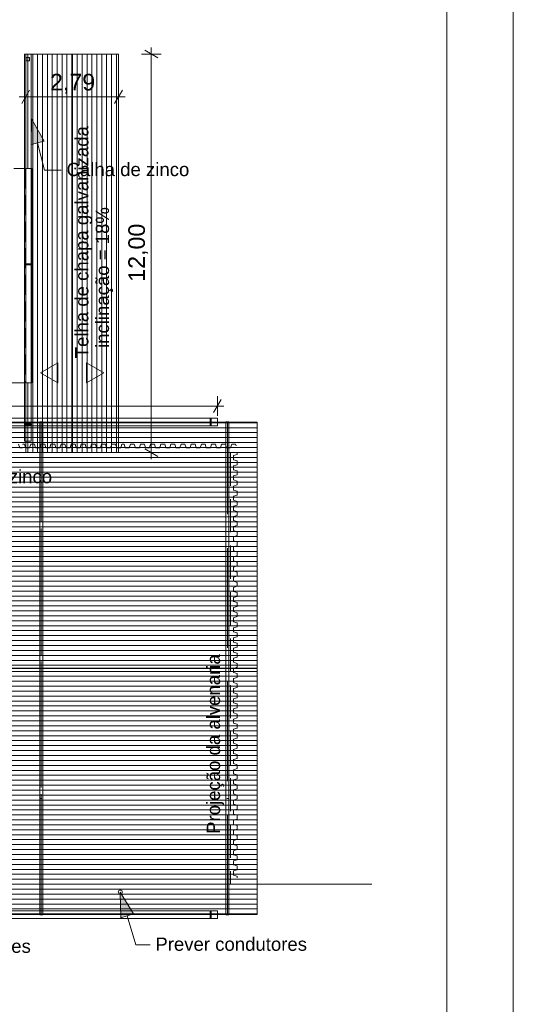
# Model space of a CAD drawing. Header units: millimetres. Extents: x 0 to 1917, y 0 to 847.
# Tile 116 of 230: x 1027 to 1101, y 294 to 442. Entities that reach past the tile are written whole.
import ezdxf
from ezdxf.xclip import XClip

# ---------------------------------------------------------------- set-up
doc = ezdxf.new("R2010")
doc.units = ezdxf.units.MM
doc.header["$MEASUREMENT"] = 0
doc.header["$XCLIPFRAME"] = 0
for name, pattern in [('Linha de eixo - Traço e ponto', [20, 15, -2.5, 0, -2.5]), ('Linha Tracejada 3_1', [4, 3, -1]), ('Linha Tracejada 5_2', [7, 5, -2])]:
    doc.linetypes.add(name, pattern=pattern)
for name, color, linetype in [('Cobertura.ARQ', 7, 'Continuous'), ('Cota.2D', 7, 'Continuous'), ('Eletrodoméstico & Mobiliário.ARQ', 7, 'Continuous'), ('Interior - Mobiliário', 7, 'Continuous'), ('Linha & Trama.2D', 7, 'Continuous'), ('Rótulo.2D', 7, 'Continuous'), ('Texto.2D', 7, 'Continuous')]:
    doc.layers.add(name, color=color, linetype=linetype)
doc.styles.add('GENERATED_STYLE_1', font='arial.ttf')

# ---------------------------------------------------------------- blocks, each defined once
blk = doc.blocks.new('Desenho_9_9', base_point=(50.55, 294.2))
at = {"layer": 'Cobertura.ARQ', "linetype": 'Continuous', "lineweight": 0}
h = blk.add_hatch(dxfattribs=at)
h.set_pattern_fill('MADEIRA_2_0009', color=253, style=0, pattern_type=2)
h.set_pattern_definition([(270, (1028.9817, 406.5659), (0.737308, 0), [])])
h.paths.add_polyline_path([(1034.92, 376.57), (1034.92, 436.57), (1027.93, 436.57), (1027.93, 419.33), (1028.83, 419.33), (1028.83, 387.07), (1027.93, 387.07), (1027.93, 376.57)])
h = blk.add_hatch(dxfattribs=at)
h.set_pattern_fill('MADEIRA_2_0009', color=253, style=0, pattern_type=2)
h.set_pattern_definition([(90, (1040.8506, 406.5659), (-0.737308, 0), [])])
h.paths.add_polyline_path([(1034.92, 436.57), (1034.92, 376.57), (1041.9, 376.57), (1041.9, 436.57)])
h = blk.add_hatch(dxfattribs=at)
h.set_pattern_fill('MADEIRA_2_0009', color=253, style=0, pattern_type=2)
h.set_pattern_definition([(180, (997.50056, 376.58886), (0, 0.745241), [])])
h.paths.add_polyline_path([(937.78, 344.09), (1062.78, 344.09), (1062.78, 381.16), (937.78, 381.16)])
h = blk.add_hatch(dxfattribs=at)
h.set_pattern_fill('MADEIRA_2_0009', color=253, style=0, pattern_type=2)
h.set_pattern_definition([(0, (997.50056, 311.58886), (0, 0.745241), [])])
h.paths.add_polyline_path([(937.78, 307.01), (1062.78, 307.01), (1062.78, 344.09), (937.78, 344.09)])
at = {"layer": 'Rótulo.2D', "linetype": 'Continuous', "lineweight": 0}
for points in [[(1028.79, 426.83), (1028.75, 422.96), (1030.69, 423.46)], [(1042.17, 310.41), (1042.26, 306.55), (1044.18, 307.11)]]:
    blk.add_hatch(color=161, dxfattribs=at).paths.add_polyline_path(points)
at = {"layer": 'Cobertura.ARQ', "color": 233, "linetype": 'Continuous', "lineweight": 0, "flags": 128}
for points in [[(1027.93, 436.57), (1034.92, 436.57)], [(1027.93, 419.33), (1027.93, 436.57)], [(1034.92, 436.57), (1041.9, 436.57)], [(1034.92, 376.57), (1034.92, 436.57)], [(1034.92, 436.57), (1034.92, 376.57)], [(1041.9, 436.57), (1041.9, 376.57)], [(1028.83, 419.33), (1027.93, 419.33)], [(1028.83, 387.07), (1028.83, 419.33)], [(1027.93, 387.07), (1028.83, 387.07)], [(1027.93, 376.57), (1027.93, 387.07)], [(937.78, 381.16), (1062.78, 381.16)], [(1062.78, 381.16), (1062.78, 344.09)], [(1034.92, 376.57), (1027.93, 376.57)], [(1041.9, 376.57), (1034.92, 376.57)], [(937.78, 344.09), (1062.78, 344.09)], [(1062.78, 344.09), (937.78, 344.09)], [(1062.78, 344.09), (1062.78, 307.01)], [(1062.78, 307.01), (937.78, 307.01)]]:
    blk.add_lwpolyline(points, dxfattribs=at)
at = {"layer": 'Cota.2D', "color": 7, "linetype": 'Continuous', "lineweight": 0}
for p, q in [((1046.84, 436.57), (1046.84, 437.54)), ((1048.34, 436.57), (1045.34, 436.57)), ((1047.84, 435.99), (1045.84, 437.14)), ((1046.84, 376.57), (1046.84, 436.57)), ((1027.93, 428.63), (1027.93, 431.63)), ((1041.9, 428.63), (1041.9, 431.63)), ((1026.95, 430.13), (1027.93, 430.13)), ((1028.51, 431.13), (1027.35, 429.13)), ((1027.93, 430.13), (1041.9, 430.13)), ((1041.32, 429.13), (1042.48, 431.13)), ((1041.9, 430.13), (1042.88, 430.13)), ((1056.2, 382.58), (1057.35, 384.58)), ((1056.78, 382.08), (1056.78, 385.08)), ((937.78, 383.58), (1056.78, 383.58)), ((1056.78, 383.58), (1057.75, 383.58)), ((1048.34, 376.57), (1045.34, 376.57)), ((1045.84, 377.14), (1047.84, 375.99)), ((1046.84, 375.59), (1046.84, 376.57))]:
    blk.add_line(p, q, dxfattribs=at)
at = {"layer": 'Eletrodoméstico & Mobiliário.ARQ', "color": 134, "linetype": 'Continuous', "lineweight": 0}
for p, q in [((1030.5, 381.2), (1030.05, 381.2)), ((1030.05, 381.2), (1030.05, 306.99)), ((1030.5, 306.99), (1030.5, 381.2)), ((1058.53, 381.2), (1058.08, 381.2)), ((1058.08, 381.2), (1058.08, 306.99)), ((1058.53, 306.99), (1058.53, 381.2)), ((1030.05, 306.99), (1030.5, 306.99)), ((1058.08, 306.99), (1058.53, 306.99))]:
    blk.add_line(p, q, dxfattribs=at)
at = {"layer": 'Eletrodoméstico & Mobiliário.ARQ', "color": 8, "linetype": 'Linha de eixo - Traço e ponto', "lineweight": 0}
for p, q in [((1030.28, 306.99), (1030.28, 381.2)), ((1058.3, 306.99), (1058.3, 381.2))]:
    blk.add_line(p, q, dxfattribs=at)
at = {"layer": 'Interior - Mobiliário', "color": 102, "linetype": 'Continuous', "lineweight": 0}
for p, q in [((1028.77, 436.57), (1027.77, 436.57)), ((1027.77, 436.57), (1027.77, 378.31)), ((1028.52, 436.07), (1028.02, 436.07)), ((1028.02, 436.07), (1028.02, 435.57)), ((1028.52, 435.57), (1028.52, 436.07)), ((1028.77, 378.31), (1028.77, 436.57)), ((1028.02, 435.57), (1028.52, 435.57)), ((1028.78, 404.98), (1027.76, 404.98)), ((1027.76, 404.98), (1027.76, 404.83)), ((1027.76, 404.83), (1028.78, 404.83)), ((1028.78, 404.83), (1028.78, 404.98)), ((1056.78, 381.74), (937.78, 381.74)), ((1055.85, 381.75), (1055.7, 381.75)), ((1055.7, 381.75), (1055.7, 380.58)), ((1055.85, 380.58), (1055.85, 381.75)), ((1056.78, 380.59), (1056.78, 381.74)), ((937.78, 380.59), (1056.78, 380.59)), ((1028.78, 380.89), (1027.76, 380.89)), ((1027.76, 380.89), (1027.76, 380.74)), ((1027.76, 380.74), (1028.78, 380.74)), ((1028.78, 380.74), (1028.78, 380.89)), ((1055.7, 380.58), (1055.85, 380.58)), ((1027.77, 378.31), (1028.77, 378.31)), ((1026.86, 377.82), (1027.03, 377.27)), ((1027.03, 377.27), (1027.27, 377.27)), ((1027.27, 377.27), (1027.33, 377.27)), ((1027.33, 377.27), (1027.39, 377.27)), ((1027.39, 377.27), (1027.45, 377.27)), ((1027.45, 377.82), (1027.51, 377.82)), ((1027.51, 377.82), (1027.74, 377.82)), ((1027.74, 377.82), (1027.9, 377.27)), ((1027.9, 377.27), (1028.15, 377.27)), ((1028.15, 377.27), (1028.21, 377.27)), ((1028.21, 377.27), (1028.27, 377.27)), ((1028.27, 377.27), (1028.52, 377.27)), ((1028.52, 377.27), (1028.68, 377.82)), ((1028.68, 377.82), (1028.91, 377.82)), ((1028.91, 377.82), (1028.97, 377.82)), ((1028.97, 377.82), (1029.04, 377.82)), ((1029.04, 377.82), (1029.27, 377.82)), ((1029.27, 377.82), (1029.43, 377.27)), ((1029.43, 377.27), (1029.67, 377.27)), ((1029.67, 377.27), (1029.73, 377.27)), ((1029.73, 377.27), (1029.79, 377.27)), ((1029.79, 377.27), (1030.04, 377.27)), ((1030.04, 377.27), (1030.2, 377.82)), ((1030.2, 377.82), (1030.43, 377.82)), ((1030.43, 377.82), (1030.5, 377.82)), ((1030.5, 377.82), (1030.56, 377.82)), ((1030.56, 377.82), (1030.79, 377.82)), ((1030.79, 377.82), (1030.95, 377.27)), ((1030.95, 377.27), (1031.2, 377.27)), ((1031.2, 377.27), (1031.26, 377.27)), ((1031.26, 377.27), (1031.32, 377.27)), ((1031.32, 377.27), (1031.57, 377.27)), ((1031.57, 377.27), (1031.73, 377.82)), ((1031.73, 377.82), (1031.96, 377.82)), ((1031.96, 377.82), (1032.02, 377.82)), ((1032.02, 377.82), (1032.09, 377.82)), ((1032.09, 377.82), (1032.32, 377.82)), ((1032.32, 377.82), (1032.48, 377.27)), ((1032.48, 377.27), (1032.72, 377.27)), ((1032.72, 377.27), (1032.78, 377.27)), ((1032.78, 377.27), (1032.84, 377.27)), ((1032.84, 377.27), (1033.09, 377.27)), ((1033.09, 377.27), (1033.25, 377.82)), ((1033.25, 377.82), (1033.48, 377.82)), ((1033.48, 377.82), (1033.55, 377.82)), ((1033.55, 377.82), (1033.61, 377.82)), ((1033.61, 377.82), (1033.84, 377.82)), ((1033.84, 377.82), (1034, 377.27)), ((1034, 377.27), (1034.25, 377.27)), ((1034.25, 377.27), (1034.31, 377.27)), ((1034.31, 377.27), (1034.37, 377.27)), ((1034.37, 377.27), (1034.62, 377.27)), ((1034.62, 377.27), (1034.78, 377.82)), ((1034.78, 377.82), (1035.01, 377.82)), ((1035.01, 377.82), (1035.07, 377.82)), ((1035.07, 377.82), (1035.14, 377.82)), ((1035.14, 377.82), (1035.37, 377.82)), ((1035.37, 377.82), (1035.53, 377.27)), ((1035.53, 377.27), (1035.77, 377.27)), ((1035.77, 377.27), (1035.83, 377.27)), ((1035.83, 377.27), (1035.89, 377.27)), ((1035.89, 377.27), (1036.14, 377.27)), ((1036.14, 377.27), (1036.3, 377.82)), ((1036.3, 377.82), (1036.53, 377.82)), ((1036.53, 377.82), (1036.6, 377.82)), ((1036.6, 377.82), (1036.66, 377.82)), ((1036.66, 377.82), (1036.89, 377.82)), ((1036.89, 377.82), (1037.05, 377.27)), ((1037.05, 377.27), (1037.3, 377.27)), ((1037.3, 377.27), (1037.36, 377.27)), ((1037.36, 377.27), (1037.42, 377.27)), ((1037.42, 377.27), (1037.67, 377.27)), ((1037.67, 377.27), (1037.83, 377.82)), ((1037.83, 377.82), (1038.06, 377.82)), ((1038.06, 377.82), (1038.12, 377.82)), ((1038.12, 377.82), (1038.19, 377.82)), ((1038.19, 377.82), (1038.42, 377.82)), ((1038.42, 377.82), (1038.58, 377.27)), ((1038.58, 377.27), (1038.82, 377.27)), ((1038.82, 377.27), (1038.88, 377.27)), ((1038.88, 377.27), (1038.94, 377.27)), ((1038.94, 377.27), (1039.19, 377.27)), ((1039.19, 377.27), (1039.35, 377.82)), ((1039.35, 377.82), (1039.58, 377.82)), ((1039.58, 377.82), (1039.65, 377.82)), ((1039.65, 377.82), (1039.71, 377.82)), ((1039.71, 377.82), (1039.94, 377.82)), ((1039.94, 377.82), (1040.1, 377.27)), ((1040.1, 377.27), (1040.35, 377.27)), ((1040.35, 377.27), (1040.41, 377.27)), ((1040.41, 377.27), (1040.47, 377.27)), ((1040.47, 377.27), (1040.72, 377.27)), ((1040.72, 377.27), (1040.88, 377.82)), ((1040.88, 377.82), (1041.11, 377.82)), ((1041.11, 377.82), (1041.17, 377.82)), ((1041.17, 377.82), (1041.24, 377.82)), ((1041.24, 377.82), (1041.47, 377.82)), ((1041.47, 377.82), (1041.63, 377.27)), ((1041.63, 377.27), (1041.87, 377.27)), ((1041.87, 377.27), (1041.93, 377.27)), ((1041.93, 377.27), (1041.99, 377.27)), ((1041.99, 377.27), (1042.24, 377.27)), ((1042.24, 377.27), (1042.4, 377.82)), ((1042.4, 377.82), (1042.46, 377.82)), ((1042.46, 377.82), (1042.53, 377.82)), ((1042.53, 377.82), (1042.75, 377.82)), ((1042.75, 377.82), (1042.92, 377.27)), ((1042.92, 377.27), (1043.16, 377.27)), ((1043.16, 377.27), (1043.22, 377.27)), ((1043.22, 377.27), (1043.28, 377.27)), ((1043.28, 377.27), (1043.53, 377.27)), ((1043.53, 377.27), (1043.69, 377.82)), ((1043.69, 377.82), (1043.92, 377.82)), ((1043.92, 377.82), (1043.99, 377.82)), ((1043.99, 377.82), (1044.05, 377.82)), ((1044.05, 377.82), (1044.28, 377.82)), ((1044.28, 377.82), (1044.44, 377.27)), ((1044.44, 377.27), (1044.69, 377.27)), ((1044.69, 377.27), (1044.75, 377.27)), ((1044.75, 377.27), (1044.81, 377.27)), ((1044.81, 377.27), (1045.05, 377.27)), ((1045.05, 377.27), (1045.22, 377.82)), ((1045.22, 377.82), (1045.45, 377.82)), ((1045.45, 377.82), (1045.51, 377.82)), ((1045.51, 377.82), (1045.58, 377.82)), ((1045.58, 377.82), (1045.8, 377.82)), ((1045.8, 377.82), (1045.97, 377.27)), ((1045.97, 377.27), (1046.21, 377.27)), ((1046.21, 377.27), (1046.27, 377.27)), ((1046.27, 377.27), (1046.33, 377.27)), ((1046.33, 377.27), (1046.58, 377.27)), ((1046.58, 377.27), (1046.74, 377.82)), ((1046.74, 377.82), (1046.97, 377.82)), ((1046.97, 377.82), (1047.04, 377.82)), ((1047.04, 377.82), (1047.1, 377.82)), ((1047.1, 377.82), (1047.33, 377.82)), ((1047.33, 377.82), (1047.49, 377.27)), ((1047.49, 377.27), (1047.74, 377.27)), ((1047.74, 377.27), (1047.8, 377.27)), ((1047.8, 377.27), (1047.86, 377.27)), ((1047.86, 377.27), (1048.1, 377.27)), ((1048.1, 377.27), (1048.27, 377.82)), ((1048.27, 377.82), (1048.5, 377.82)), ((1048.5, 377.82), (1048.56, 377.82)), ((1048.56, 377.82), (1048.63, 377.82)), ((1048.63, 377.82), (1048.85, 377.82)), ((1048.85, 377.82), (1049.02, 377.27)), ((1049.02, 377.27), (1049.26, 377.27)), ((1049.26, 377.27), (1049.32, 377.27)), ((1049.32, 377.27), (1049.38, 377.27)), ((1049.38, 377.27), (1049.63, 377.27)), ((1049.63, 377.27), (1049.79, 377.82)), ((1049.79, 377.82), (1050.02, 377.82)), ((1050.02, 377.82), (1050.09, 377.82)), ((1050.09, 377.82), (1050.15, 377.82)), ((1050.15, 377.82), (1050.38, 377.82)), ((1050.38, 377.82), (1050.54, 377.27)), ((1050.54, 377.27), (1050.79, 377.27)), ((1050.79, 377.27), (1050.85, 377.27)), ((1050.85, 377.27), (1050.91, 377.27)), ((1050.91, 377.27), (1051.15, 377.27)), ((1051.15, 377.27), (1051.32, 377.82)), ((1051.32, 377.82), (1051.55, 377.82)), ((1051.55, 377.82), (1051.61, 377.82)), ((1051.61, 377.82), (1051.68, 377.82)), ((1051.68, 377.82), (1051.9, 377.82)), ((1051.9, 377.82), (1052.07, 377.27)), ((1052.07, 377.27), (1052.31, 377.27)), ((1052.31, 377.27), (1052.37, 377.27)), ((1052.37, 377.27), (1052.43, 377.27)), ((1052.43, 377.27), (1052.68, 377.27)), ((1052.68, 377.27), (1052.84, 377.82)), ((1052.84, 377.82), (1053.07, 377.82)), ((1053.07, 377.82), (1053.14, 377.82)), ((1053.14, 377.82), (1053.2, 377.82)), ((1053.2, 377.82), (1053.43, 377.82)), ((1053.43, 377.82), (1053.59, 377.27)), ((1053.59, 377.27), (1053.84, 377.27)), ((1053.84, 377.27), (1053.9, 377.27)), ((1053.9, 377.27), (1053.96, 377.27)), ((1053.96, 377.27), (1054.2, 377.27)), ((1054.2, 377.27), (1054.37, 377.82)), ((1054.37, 377.82), (1054.6, 377.82)), ((1054.6, 377.82), (1054.66, 377.82)), ((1054.66, 377.82), (1054.73, 377.82)), ((1054.73, 377.82), (1054.95, 377.82)), ((1054.95, 377.82), (1055.12, 377.27)), ((1055.12, 377.27), (1055.36, 377.27)), ((1055.36, 377.27), (1055.42, 377.27)), ((1055.42, 377.27), (1055.48, 377.27)), ((1055.48, 377.27), (1055.73, 377.27)), ((1055.73, 377.27), (1055.89, 377.82)), ((1055.89, 377.82), (1056.12, 377.82)), ((1056.12, 377.82), (1056.19, 377.82)), ((1056.19, 377.82), (1056.25, 377.82)), ((1056.25, 377.82), (1056.48, 377.82)), ((1056.48, 377.82), (1056.64, 377.27)), ((1056.64, 377.27), (1056.89, 377.27)), ((1056.89, 377.27), (1056.95, 377.27)), ((1056.95, 377.27), (1057.01, 377.27)), ((1057.01, 377.27), (1057.25, 377.27)), ((1057.25, 377.27), (1057.42, 377.82)), ((1057.42, 377.82), (1057.65, 377.82)), ((1057.65, 377.82), (1057.71, 377.82)), ((1057.71, 377.82), (1057.78, 377.82)), ((1057.78, 377.82), (1058, 377.82)), ((1058, 377.82), (1058.17, 377.27)), ((1058.17, 377.27), (1058.41, 377.27)), ((1058.41, 377.27), (1058.47, 377.27)), ((1058.47, 377.27), (1058.53, 377.27)), ((1058.53, 377.27), (1058.78, 377.27)), ((1058.78, 377.27), (1058.94, 377.82)), ((1058.94, 377.82), (1059.17, 377.82)), ((1059.17, 377.82), (1059.24, 377.82)), ((1059.24, 377.82), (1059.3, 377.82)), ((1059.3, 377.82), (1059.53, 377.82)), ((1059.53, 377.82), (1059.6, 377.58)), ((1059.75, 376.57), (1059.75, 376.5)), ((1059.75, 376.27), (1059.2, 376.11)), ((1059.2, 376.11), (1059.2, 375.86)), ((1059.2, 375.86), (1059.2, 375.8)), ((1059.2, 375.8), (1059.2, 375.74)), ((1059.2, 375.74), (1059.2, 375.5)), ((1059.2, 375.5), (1059.75, 375.33)), ((1059.75, 376.5), (1059.75, 376.27)), ((1059.75, 375.33), (1059.75, 375.11)), ((1059.75, 375.11), (1059.75, 375.04)), ((1059.75, 375.04), (1059.75, 374.98)), ((1059.75, 374.75), (1059.2, 374.58)), ((1059.2, 374.58), (1059.2, 374.34)), ((1059.2, 374.34), (1059.2, 374.28)), ((1059.2, 374.28), (1059.2, 374.22)), ((1059.2, 374.22), (1059.2, 373.97)), ((1059.2, 373.97), (1059.75, 373.81)), ((1059.75, 374.98), (1059.75, 374.75)), ((1059.75, 373.81), (1059.75, 373.58)), ((1059.75, 373.58), (1059.75, 373.52)), ((1059.75, 373.22), (1059.2, 373.06)), ((1059.2, 373.06), (1059.2, 372.81)), ((1059.2, 372.81), (1059.2, 372.75)), ((1059.2, 372.75), (1059.2, 372.69)), ((1059.2, 372.69), (1059.2, 372.45)), ((1059.2, 372.45), (1059.75, 372.28)), ((1059.75, 373.52), (1059.75, 373.45)), ((1059.75, 373.45), (1059.75, 373.22)), ((1059.75, 372.28), (1059.75, 372.06)), ((1059.75, 371.7), (1059.2, 371.53)), ((1059.2, 371.53), (1059.2, 371.29)), ((1059.2, 371.29), (1059.2, 371.23)), ((1059.2, 371.23), (1059.2, 371.17)), ((1059.2, 371.17), (1059.2, 370.92)), ((1059.2, 370.92), (1059.75, 370.76)), ((1059.75, 372.06), (1059.75, 371.99)), ((1059.75, 371.99), (1059.75, 371.93)), ((1059.75, 371.93), (1059.75, 371.7)), ((1059.75, 370.76), (1059.75, 370.53)), ((1059.75, 370.17), (1059.2, 370.01)), ((1059.2, 370.01), (1059.2, 369.76)), ((1059.2, 369.76), (1059.2, 369.7)), ((1059.2, 369.7), (1059.2, 369.64)), ((1059.2, 369.64), (1059.2, 369.4)), ((1059.2, 369.4), (1059.75, 369.23)), ((1059.75, 370.53), (1059.75, 370.47)), ((1059.75, 370.47), (1059.75, 370.4)), ((1059.75, 370.4), (1059.75, 370.17)), ((1059.75, 369.23), (1059.75, 369.01)), ((1059.75, 368.65), (1059.2, 368.48)), ((1059.2, 368.48), (1059.2, 368.24)), ((1059.2, 368.24), (1059.2, 368.18)), ((1059.2, 368.18), (1059.2, 368.12)), ((1059.2, 368.12), (1059.2, 367.87)), ((1059.2, 367.87), (1059.75, 367.71)), ((1059.75, 369.01), (1059.75, 368.94)), ((1059.75, 368.94), (1059.75, 368.88)), ((1059.75, 368.88), (1059.75, 368.65)), ((1059.75, 367.71), (1059.75, 367.48)), ((1059.75, 367.12), (1059.2, 366.96)), ((1059.2, 366.96), (1059.2, 366.71)), ((1059.2, 366.71), (1059.2, 366.65)), ((1059.2, 366.65), (1059.2, 366.59)), ((1059.2, 366.59), (1059.2, 366.35)), ((1059.2, 366.35), (1059.75, 366.18)), ((1059.75, 367.48), (1059.75, 367.42)), ((1059.75, 367.42), (1059.75, 367.35)), ((1059.75, 367.35), (1059.75, 367.12)), ((1059.75, 366.18), (1059.75, 365.96)), ((1059.75, 365.6), (1059.2, 365.43)), ((1059.2, 365.43), (1059.2, 365.19)), ((1059.2, 365.19), (1059.2, 365.13)), ((1059.2, 365.13), (1059.2, 365.07)), ((1059.2, 365.07), (1059.2, 364.82)), ((1059.2, 364.82), (1059.75, 364.66)), ((1059.75, 365.96), (1059.75, 365.89)), ((1059.75, 365.89), (1059.75, 365.83)), ((1059.75, 365.83), (1059.75, 365.6)), ((1059.75, 364.66), (1059.75, 364.43)), ((1059.75, 364.07), (1059.2, 363.91)), ((1059.2, 363.91), (1059.2, 363.66)), ((1059.2, 363.66), (1059.2, 363.6)), ((1059.2, 363.6), (1059.2, 363.54)), ((1059.2, 363.54), (1059.2, 363.3)), ((1059.2, 363.3), (1059.75, 363.13)), ((1059.75, 364.43), (1059.75, 364.37)), ((1059.75, 364.37), (1059.75, 364.3)), ((1059.75, 364.3), (1059.75, 364.07)), ((1059.75, 362.55), (1059.2, 362.38)), ((1059.2, 362.38), (1059.2, 362.14)), ((1059.2, 362.14), (1059.2, 362.08)), ((1059.2, 362.08), (1059.2, 362.02)), ((1059.2, 362.02), (1059.2, 361.77)), ((1059.2, 361.77), (1059.75, 361.61)), ((1059.75, 363.13), (1059.75, 362.91)), ((1059.75, 362.91), (1059.75, 362.84)), ((1059.75, 362.84), (1059.75, 362.78)), ((1059.75, 362.78), (1059.75, 362.55)), ((1059.75, 361.02), (1059.2, 360.86)), ((1059.2, 360.86), (1059.2, 360.61)), ((1059.2, 360.61), (1059.2, 360.55)), ((1059.2, 360.55), (1059.2, 360.49)), ((1059.2, 360.49), (1059.2, 360.25)), ((1059.2, 360.25), (1059.75, 360.08)), ((1059.75, 361.61), (1059.75, 361.38)), ((1059.75, 361.38), (1059.75, 361.32)), ((1059.75, 361.32), (1059.75, 361.25)), ((1059.75, 361.25), (1059.75, 361.02)), ((1059.75, 359.5), (1059.2, 359.33)), ((1059.2, 359.33), (1059.2, 359.09)), ((1059.2, 359.09), (1059.2, 359.03)), ((1059.2, 359.03), (1059.2, 358.97)), ((1059.2, 358.97), (1059.2, 358.72)), ((1059.75, 360.08), (1059.75, 359.86)), ((1059.75, 359.86), (1059.75, 359.79)), ((1059.75, 359.79), (1059.75, 359.73)), ((1059.75, 359.73), (1059.75, 359.5)), ((1059.2, 358.72), (1059.75, 358.56)), ((1059.75, 357.97), (1059.2, 357.81)), ((1059.2, 357.81), (1059.2, 357.56)), ((1059.2, 357.56), (1059.2, 357.5)), ((1059.2, 357.5), (1059.2, 357.44)), ((1059.2, 357.44), (1059.2, 357.2)), ((1059.75, 358.56), (1059.75, 358.33)), ((1059.75, 358.33), (1059.75, 358.27)), ((1059.75, 358.27), (1059.75, 358.2)), ((1059.75, 358.2), (1059.75, 357.97)), ((1059.2, 357.2), (1059.75, 357.03)), ((1059.75, 356.45), (1059.2, 356.28)), ((1059.2, 356.28), (1059.2, 356.04)), ((1059.2, 356.04), (1059.2, 355.98)), ((1059.2, 355.98), (1059.2, 355.92)), ((1059.2, 355.92), (1059.2, 355.67)), ((1059.75, 357.03), (1059.75, 356.81)), ((1059.75, 356.81), (1059.75, 356.74)), ((1059.75, 356.74), (1059.75, 356.68)), ((1059.75, 356.68), (1059.75, 356.45)), ((1059.2, 355.67), (1059.75, 355.51)), ((1059.75, 354.92), (1059.2, 354.76)), ((1059.2, 354.76), (1059.2, 354.51)), ((1059.2, 354.51), (1059.2, 354.45)), ((1059.2, 354.45), (1059.2, 354.39)), ((1059.2, 354.39), (1059.2, 354.15)), ((1059.75, 355.51), (1059.75, 355.28)), ((1059.75, 355.28), (1059.75, 355.22)), ((1059.75, 355.22), (1059.75, 355.15)), ((1059.75, 355.15), (1059.75, 354.92)), ((1059.2, 354.15), (1059.75, 353.98)), ((1059.75, 353.4), (1059.2, 353.23)), ((1059.2, 353.23), (1059.2, 352.99)), ((1059.2, 352.99), (1059.2, 352.93)), ((1059.2, 352.93), (1059.2, 352.87)), ((1059.2, 352.87), (1059.2, 352.62)), ((1059.75, 353.98), (1059.75, 353.76)), ((1059.75, 353.76), (1059.75, 353.69)), ((1059.75, 353.69), (1059.75, 353.63)), ((1059.75, 353.63), (1059.75, 353.4)), ((1059.2, 352.62), (1059.75, 352.46)), ((1059.75, 351.87), (1059.2, 351.71)), ((1059.2, 351.71), (1059.2, 351.46)), ((1059.2, 351.46), (1059.2, 351.4)), ((1059.2, 351.4), (1059.2, 351.34)), ((1059.2, 351.34), (1059.2, 351.1)), ((1059.75, 352.46), (1059.75, 352.23)), ((1059.75, 352.23), (1059.75, 352.17)), ((1059.75, 352.17), (1059.75, 352.1)), ((1059.75, 352.1), (1059.75, 351.87)), ((1059.2, 351.1), (1059.75, 350.93)), ((1059.75, 350.35), (1059.2, 350.18)), ((1059.2, 350.18), (1059.2, 349.94)), ((1059.2, 349.94), (1059.2, 349.88)), ((1059.2, 349.88), (1059.2, 349.82)), ((1059.75, 350.93), (1059.75, 350.71)), ((1059.75, 350.71), (1059.75, 350.64)), ((1059.75, 350.64), (1059.75, 350.58)), ((1059.75, 350.58), (1059.75, 350.35)), ((1059.2, 349.82), (1059.2, 349.57)), ((1059.2, 349.57), (1059.75, 349.41)), ((1059.75, 348.82), (1059.2, 348.66)), ((1059.2, 348.66), (1059.2, 348.41)), ((1059.2, 348.41), (1059.2, 348.35)), ((1059.2, 348.35), (1059.2, 348.29)), ((1059.75, 349.41), (1059.75, 349.18)), ((1059.75, 349.18), (1059.75, 349.12)), ((1059.75, 349.12), (1059.75, 349.05)), ((1059.75, 349.05), (1059.75, 348.82)), ((1059.2, 348.29), (1059.2, 348.05)), ((1059.2, 348.05), (1059.75, 347.88)), ((1059.75, 347.3), (1059.2, 347.13)), ((1059.2, 347.13), (1059.2, 346.89)), ((1059.2, 346.89), (1059.2, 346.83)), ((1059.75, 347.88), (1059.75, 347.66)), ((1059.75, 347.66), (1059.75, 347.59)), ((1059.75, 347.59), (1059.75, 347.53)), ((1059.75, 347.53), (1059.75, 347.3)), ((1059.2, 346.83), (1059.2, 346.77)), ((1059.2, 346.77), (1059.2, 346.52)), ((1059.2, 346.52), (1059.75, 346.36)), ((1059.75, 345.77), (1059.2, 345.61)), ((1059.2, 345.61), (1059.2, 345.36)), ((1059.75, 346.36), (1059.75, 346.13)), ((1059.75, 346.13), (1059.75, 346.07)), ((1059.75, 346.07), (1059.75, 346)), ((1059.75, 346), (1059.75, 345.77)), ((1059.2, 345.36), (1059.2, 345.3)), ((1059.2, 345.3), (1059.2, 345.24)), ((1059.2, 345.24), (1059.2, 345)), ((1059.2, 345), (1059.75, 344.83)), ((1059.75, 344.25), (1059.2, 344.08)), ((1059.2, 344.08), (1059.2, 343.84)), ((1059.75, 344.83), (1059.75, 344.61)), ((1059.75, 344.61), (1059.75, 344.54)), ((1059.75, 344.54), (1059.75, 344.48)), ((1059.75, 344.48), (1059.75, 344.25)), ((1059.2, 343.84), (1059.2, 343.78)), ((1059.2, 343.78), (1059.2, 343.72)), ((1059.2, 343.72), (1059.2, 343.47)), ((1059.2, 343.47), (1059.75, 343.31)), ((1059.75, 342.72), (1059.2, 342.56)), ((1059.2, 342.56), (1059.2, 342.31)), ((1059.75, 343.31), (1059.75, 343.08)), ((1059.75, 343.08), (1059.75, 343.02)), ((1059.75, 343.02), (1059.75, 342.95)), ((1059.75, 342.95), (1059.75, 342.72)), ((1059.2, 342.31), (1059.2, 342.25)), ((1059.2, 342.25), (1059.2, 342.19)), ((1059.2, 342.19), (1059.2, 341.95)), ((1059.2, 341.95), (1059.75, 341.78)), ((1059.75, 341.2), (1059.2, 341.03)), ((1059.2, 341.03), (1059.2, 340.79)), ((1059.75, 341.78), (1059.75, 341.56)), ((1059.75, 341.56), (1059.75, 341.49)), ((1059.75, 341.49), (1059.75, 341.43)), ((1059.75, 341.43), (1059.75, 341.2)), ((1059.2, 340.79), (1059.2, 340.73)), ((1059.2, 340.73), (1059.2, 340.67)), ((1059.2, 340.67), (1059.2, 340.42)), ((1059.2, 340.42), (1059.75, 340.26)), ((1059.75, 339.67), (1059.2, 339.51)), ((1059.2, 339.51), (1059.2, 339.26)), ((1059.75, 340.26), (1059.75, 340.03)), ((1059.75, 340.03), (1059.75, 339.97)), ((1059.75, 339.97), (1059.75, 339.9)), ((1059.75, 339.9), (1059.75, 339.67)), ((1059.2, 339.26), (1059.2, 339.2)), ((1059.2, 339.2), (1059.2, 339.14)), ((1059.2, 339.14), (1059.2, 338.9)), ((1059.2, 338.9), (1059.75, 338.73)), ((1059.75, 338.15), (1059.2, 337.98)), ((1059.2, 337.98), (1059.2, 337.74)), ((1059.75, 338.73), (1059.75, 338.51)), ((1059.75, 338.51), (1059.75, 338.44)), ((1059.75, 338.44), (1059.75, 338.38)), ((1059.75, 338.38), (1059.75, 338.15)), ((1059.2, 337.74), (1059.2, 337.68)), ((1059.2, 337.68), (1059.2, 337.62)), ((1059.2, 337.62), (1059.2, 337.37)), ((1059.2, 337.37), (1059.75, 337.21)), ((1059.75, 336.62), (1059.2, 336.46)), ((1059.75, 337.21), (1059.75, 336.98)), ((1059.75, 336.98), (1059.75, 336.92)), ((1059.75, 336.92), (1059.75, 336.85)), ((1059.75, 336.85), (1059.75, 336.62)), ((1059.2, 336.46), (1059.2, 336.21)), ((1059.2, 336.21), (1059.2, 336.15)), ((1059.2, 336.15), (1059.2, 336.09)), ((1059.2, 336.09), (1059.2, 335.85)), ((1059.2, 335.85), (1059.75, 335.68)), ((1059.75, 335.1), (1059.2, 334.93)), ((1059.75, 335.68), (1059.75, 335.46)), ((1059.75, 335.46), (1059.75, 335.39)), ((1059.75, 335.39), (1059.75, 335.33)), ((1059.75, 335.33), (1059.75, 335.1)), ((1059.2, 334.93), (1059.2, 334.69)), ((1059.2, 334.69), (1059.2, 334.63)), ((1059.2, 334.63), (1059.2, 334.57)), ((1059.2, 334.57), (1059.2, 334.32)), ((1059.2, 334.32), (1059.75, 334.16)), ((1059.75, 333.57), (1059.2, 333.41)), ((1059.75, 334.16), (1059.75, 333.93)), ((1059.75, 333.93), (1059.75, 333.87)), ((1059.75, 333.87), (1059.75, 333.8)), ((1059.75, 333.8), (1059.75, 333.57)), ((1059.2, 333.41), (1059.2, 333.16)), ((1059.2, 333.16), (1059.2, 333.1)), ((1059.2, 333.1), (1059.2, 333.04)), ((1059.2, 333.04), (1059.2, 332.8)), ((1059.2, 332.8), (1059.75, 332.63)), ((1059.75, 332.05), (1059.2, 331.88)), ((1059.75, 332.63), (1059.75, 332.41)), ((1059.75, 332.41), (1059.75, 332.34)), ((1059.75, 332.34), (1059.75, 332.28)), ((1059.75, 332.28), (1059.75, 332.05)), ((1059.2, 331.88), (1059.2, 331.64)), ((1059.2, 331.64), (1059.2, 331.58)), ((1059.2, 331.58), (1059.2, 331.52)), ((1059.2, 331.52), (1059.2, 331.27)), ((1059.2, 331.27), (1059.75, 331.11)), ((1059.75, 331.11), (1059.75, 330.88)), ((1059.75, 330.88), (1059.75, 330.82)), ((1059.75, 330.82), (1059.75, 330.75)), ((1059.75, 330.75), (1059.75, 330.52)), ((1059.75, 330.52), (1059.2, 330.36)), ((1059.2, 330.36), (1059.2, 330.11)), ((1059.2, 330.11), (1059.2, 330.05)), ((1059.2, 330.05), (1059.2, 329.99)), ((1059.2, 329.99), (1059.2, 329.75)), ((1059.2, 329.75), (1059.75, 329.58)), ((1059.75, 329.58), (1059.75, 329.36)), ((1059.75, 329.36), (1059.75, 329.29)), ((1059.75, 329.29), (1059.75, 329.23)), ((1059.75, 329.23), (1059.75, 329)), ((1059.75, 329), (1059.2, 328.83)), ((1059.2, 328.83), (1059.2, 328.59)), ((1059.2, 328.59), (1059.2, 328.53)), ((1059.2, 328.53), (1059.2, 328.47)), ((1059.2, 328.47), (1059.2, 328.22)), ((1059.2, 328.22), (1059.75, 328.06)), ((1059.75, 328.06), (1059.75, 327.83)), ((1059.75, 327.83), (1059.75, 327.77)), ((1059.75, 327.77), (1059.75, 327.7)), ((1059.75, 327.7), (1059.75, 327.47)), ((1059.75, 327.47), (1059.2, 327.31)), ((1059.2, 327.31), (1059.2, 327.06)), ((1059.2, 327.06), (1059.2, 327)), ((1059.2, 327), (1059.2, 326.94)), ((1059.2, 326.94), (1059.2, 326.7)), ((1059.2, 326.7), (1059.75, 326.53)), ((1059.75, 326.53), (1059.75, 326.31)), ((1059.75, 326.31), (1059.75, 326.24)), ((1059.75, 326.24), (1059.75, 326.18)), ((1059.75, 326.18), (1059.75, 325.95)), ((1059.75, 325.95), (1059.2, 325.78)), ((1059.2, 325.78), (1059.2, 325.54)), ((1059.2, 325.54), (1059.2, 325.48)), ((1059.2, 325.48), (1059.2, 325.42)), ((1059.2, 325.42), (1059.2, 325.17)), ((1059.2, 325.17), (1059.75, 325.01)), ((1059.75, 325.01), (1059.75, 324.78)), ((1059.75, 324.78), (1059.75, 324.72)), ((1059.75, 324.72), (1059.75, 324.65)), ((1059.75, 324.65), (1059.75, 324.42)), ((1059.75, 324.42), (1059.2, 324.26)), ((1059.2, 324.26), (1059.2, 324.01)), ((1059.2, 324.01), (1059.2, 323.95)), ((1059.2, 323.95), (1059.2, 323.89)), ((1059.2, 323.89), (1059.2, 323.65)), ((1059.2, 323.65), (1059.75, 323.48)), ((1059.75, 323.48), (1059.75, 323.26)), ((1059.75, 323.26), (1059.75, 323.19)), ((1059.75, 323.19), (1059.75, 323.13)), ((1059.75, 322.9), (1059.2, 322.73)), ((1059.2, 322.73), (1059.2, 322.49)), ((1059.2, 322.49), (1059.2, 322.43)), ((1059.2, 322.43), (1059.2, 322.37)), ((1059.2, 322.37), (1059.2, 322.12)), ((1059.2, 322.12), (1059.75, 321.96)), ((1059.75, 323.13), (1059.75, 322.9)), ((1059.75, 321.96), (1059.75, 321.73)), ((1059.75, 321.73), (1059.75, 321.67)), ((1059.75, 321.37), (1059.2, 321.21)), ((1059.2, 321.21), (1059.2, 320.96)), ((1059.2, 320.96), (1059.2, 320.9)), ((1059.2, 320.9), (1059.2, 320.84)), ((1059.2, 320.84), (1059.2, 320.6)), ((1059.2, 320.6), (1059.75, 320.43)), ((1059.75, 321.67), (1059.75, 321.6)), ((1059.75, 321.6), (1059.75, 321.37)), ((1059.75, 320.43), (1059.75, 320.21)), ((1059.75, 320.21), (1059.75, 320.14)), ((1059.75, 319.85), (1059.2, 319.68)), ((1059.2, 319.68), (1059.2, 319.44)), ((1059.2, 319.44), (1059.2, 319.38)), ((1059.2, 319.38), (1059.2, 319.32)), ((1059.2, 319.32), (1059.2, 319.07)), ((1059.2, 319.07), (1059.75, 318.91)), ((1059.75, 320.14), (1059.75, 320.08)), ((1059.75, 320.08), (1059.75, 319.85)), ((1059.75, 318.91), (1059.75, 318.68)), ((1059.75, 318.32), (1059.2, 318.16)), ((1059.2, 318.16), (1059.2, 317.91)), ((1059.2, 317.91), (1059.2, 317.85)), ((1059.2, 317.85), (1059.2, 317.79)), ((1059.2, 317.79), (1059.2, 317.55)), ((1059.2, 317.55), (1059.75, 317.38)), ((1059.75, 318.68), (1059.75, 318.62)), ((1059.75, 318.62), (1059.75, 318.55)), ((1059.75, 318.55), (1059.75, 318.32)), ((1059.75, 317.38), (1059.75, 317.16)), ((1059.75, 316.8), (1059.2, 316.63)), ((1059.2, 316.63), (1059.2, 316.39)), ((1059.2, 316.39), (1059.2, 316.33)), ((1059.2, 316.33), (1059.2, 316.27)), ((1059.2, 316.27), (1059.2, 316.02)), ((1059.2, 316.02), (1059.75, 315.86)), ((1059.75, 317.16), (1059.75, 317.09)), ((1059.75, 317.09), (1059.75, 317.03)), ((1059.75, 317.03), (1059.75, 316.8)), ((1059.75, 315.86), (1059.75, 315.63)), ((1059.75, 315.27), (1059.2, 315.11)), ((1059.2, 315.11), (1059.2, 314.86)), ((1059.2, 314.86), (1059.2, 314.8)), ((1059.2, 314.8), (1059.2, 314.74)), ((1059.2, 314.74), (1059.2, 314.5)), ((1059.2, 314.5), (1059.75, 314.33)), ((1059.75, 315.63), (1059.75, 315.57)), ((1059.75, 315.57), (1059.75, 315.5)), ((1059.75, 315.5), (1059.75, 315.27)), ((1059.75, 314.33), (1059.75, 314.11)), ((1059.75, 313.75), (1059.2, 313.58)), ((1059.2, 313.58), (1059.2, 313.34)), ((1059.2, 313.34), (1059.2, 313.28)), ((1059.2, 313.28), (1059.2, 313.22)), ((1059.2, 313.22), (1059.2, 312.97)), ((1059.2, 312.97), (1059.75, 312.81)), ((1059.75, 314.11), (1059.75, 314.04)), ((1059.75, 314.04), (1059.75, 313.98)), ((1059.75, 313.98), (1059.75, 313.75)), ((1059.75, 312.81), (1059.75, 312.58)), ((1059.75, 312.58), (1059.75, 312.55)), ((937.78, 307.59), (1056.78, 307.59)), ((1055.7, 306.43), (1055.7, 307.6)), ((1055.7, 307.6), (1055.85, 307.6)), ((1055.85, 307.6), (1055.85, 306.43)), ((1056.78, 307.59), (1056.78, 306.44)), ((1056.78, 306.44), (937.78, 306.44)), ((1055.85, 306.43), (1055.7, 306.43))]:
    blk.add_line(p, q, dxfattribs=at)
at = {"layer": 'Linha & Trama.2D', "color": 7, "linetype": 'Continuous', "lineweight": 0}
for p, q in [((1027.93, 381.72), (1027.93, 436.57)), ((1027.93, 436.57), (1041.9, 436.57)), ((1034.92, 436.57), (1034.92, 381.83)), ((1041.9, 381.65), (1041.9, 436.57)), ((1032.76, 390.07), (1030.16, 388.57)), ((1032.76, 387.07), (1032.76, 390.07)), ((1037.07, 387.07), (1037.07, 390.07)), ((1037.07, 390.07), (1039.67, 388.57)), ((1030.16, 388.57), (1032.76, 387.07)), ((1037.07, 387.07), (1039.67, 388.57)), ((1027.93, 376.57), (1027.93, 380.57)), ((1034.92, 376.57), (1034.92, 380.57)), ((1041.9, 376.57), (1041.9, 380.57)), ((1062.78, 344.07), (937.78, 344.07)), ((1058.78, 311.57), (1080.04, 311.57))]:
    blk.add_line(p, q, dxfattribs=at)
at = {"layer": 'Linha & Trama.2D', "color": 7, "linetype": 'Linha Tracejada 3_1', "lineweight": 0}
for p, q in [((926.13, 419.32), (1027.78, 419.32)), ((1027.78, 419.32), (1027.78, 387.07)), ((1027.78, 387.07), (926.13, 387.07))]:
    blk.add_line(p, q, dxfattribs=at)
at = {"layer": 'Linha & Trama.2D', "color": 5, "linetype": 'Linha Tracejada 3_1', "lineweight": 0}
blk.add_line((1030.28, 381.14), (1030.28, 306.99), dxfattribs=at)
at = {"layer": 'Linha & Trama.2D', "color": 7, "linetype": 'Linha Tracejada 5_2', "lineweight": 0}
for p, q in [((941.8, 376.57), (1058.78, 376.57)), ((1058.78, 376.57), (1058.78, 311.57)), ((1058.78, 311.57), (941.8, 311.57))]:
    blk.add_line(p, q, dxfattribs=at)
at = {"layer": 'Linha & Trama.2D', "color": 190, "linetype": 'Continuous', "lineweight": 0}
blk.add_circle((1042.17, 310.41), 0.304, dxfattribs=at)
at = {"layer": 'Rótulo.2D', "color": 161, "linetype": 'Continuous', "lineweight": 0}
for p, q in [((1028.79, 426.83), (1028.75, 422.96)), ((1028.79, 426.83), (1030.69, 423.46)), ((1030.69, 423.46), (1028.75, 422.96)), ((1042.17, 310.41), (1044.18, 307.11)), ((1042.17, 310.41), (1042.26, 306.55)), ((1044.18, 307.11), (1042.26, 306.55))]:
    blk.add_line(p, q, dxfattribs=at)
at = {"layer": 'Rótulo.2D', "color": 151, "linetype": 'Continuous', "lineweight": 0}
for p, q in [((1029.72, 423.21), (1030.78, 419.08)), ((1030.78, 419.08), (1033.28, 419.08)), ((1043.22, 306.83), (1044.5, 302.45)), ((1044.5, 302.45), (1046.65, 302.45))]:
    blk.add_line(p, q, dxfattribs=at)
at = {"layer": 'Cota.2D', "color": 7, "linetype": 'Continuous', "lineweight": 0, "insert": (1031.59, 430.63), "char_height": 2.5, "width": 6.6514, "attachment_point": 7, "style": 'GENERATED_STYLE_1'}
blk.add_mtext('\\A1;2,79', dxfattribs=at)
at = {"layer": 'Cota.2D', "color": 7, "linetype": 'Continuous', "lineweight": 0, "insert": (1046.34, 402.29), "char_height": 2.5, "width": 8.5486, "attachment_point": 7, "rotation": 90, "style": 'GENERATED_STYLE_1'}
blk.add_mtext('\\A1;12,00', dxfattribs=at)
at = {"layer": 'Rótulo.2D', "color": 5, "linetype": 'Continuous', "lineweight": 0, "char_height": 2, "attachment_point": 4, "style": 'GENERATED_STYLE_1'}
for s, insert in [('\\A1;Calha de zinco', (1034.08, 419.18)), ('\\A1;Calha de zinco', (1013.42, 372.95)), ('\\A1;Prever condutores', (1005.88, 302.24)), ('\\A1;Prever condutores', (1047.45, 302.55))]:
    blk.add_mtext(s, dxfattribs=dict(at, insert=insert))
at = {"layer": 'Texto.2D', "color": 5, "linetype": 'Continuous', "lineweight": 0, "insert": (1035.37, 390.77), "char_height": 2, "attachment_point": 1, "rotation": 90, "line_spacing_factor": 0.930353, "style": 'GENERATED_STYLE_1'}
blk.add_mtext('\\A1;Telha de chapa galvanizada\\P  inclinação = 18%', dxfattribs=at)
at = {"layer": 'Texto.2D', "color": 5, "linetype": 'Continuous', "lineweight": 0, "insert": (1055.19, 319.17), "char_height": 2, "attachment_point": 1, "rotation": 90, "style": 'GENERATED_STYLE_1'}
blk.add_mtext('\\A1;Projeção da alvenaria', dxfattribs=at)

msp = doc.modelspace()

# ---------------------------------------------------------------- linework, layer by layer
at = {"layer": 'Linha & Trama.2D', "color": 7, "linetype": 'Continuous', "lineweight": 0}
for p, q in [((1101.33, 0), (1101.33, 846.97)), ((1101.33, 10), (1101.33, 846.97)), ((1091.33, 837.99), (1091.33, 10)), ((1101.33, 837.99), (1101.33, 10)), ((1101.33, 716.97), (1101.33, 0))]:
    msp.add_line(p, q, dxfattribs=at)

# ---------------------------------------------------------------- block references
at = {"color": 7, "linetype": 'Continuous', "lineweight": 0}
ref = msp.add_blockref('Desenho_9_9', (50.55, 294.2), dxfattribs=at)
XClip(ref).set_block_clipping_path([(926.1319898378, 299.081896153), (1080.0390310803, 446.1086724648)])

doc.saveas('drawing.dxf')
